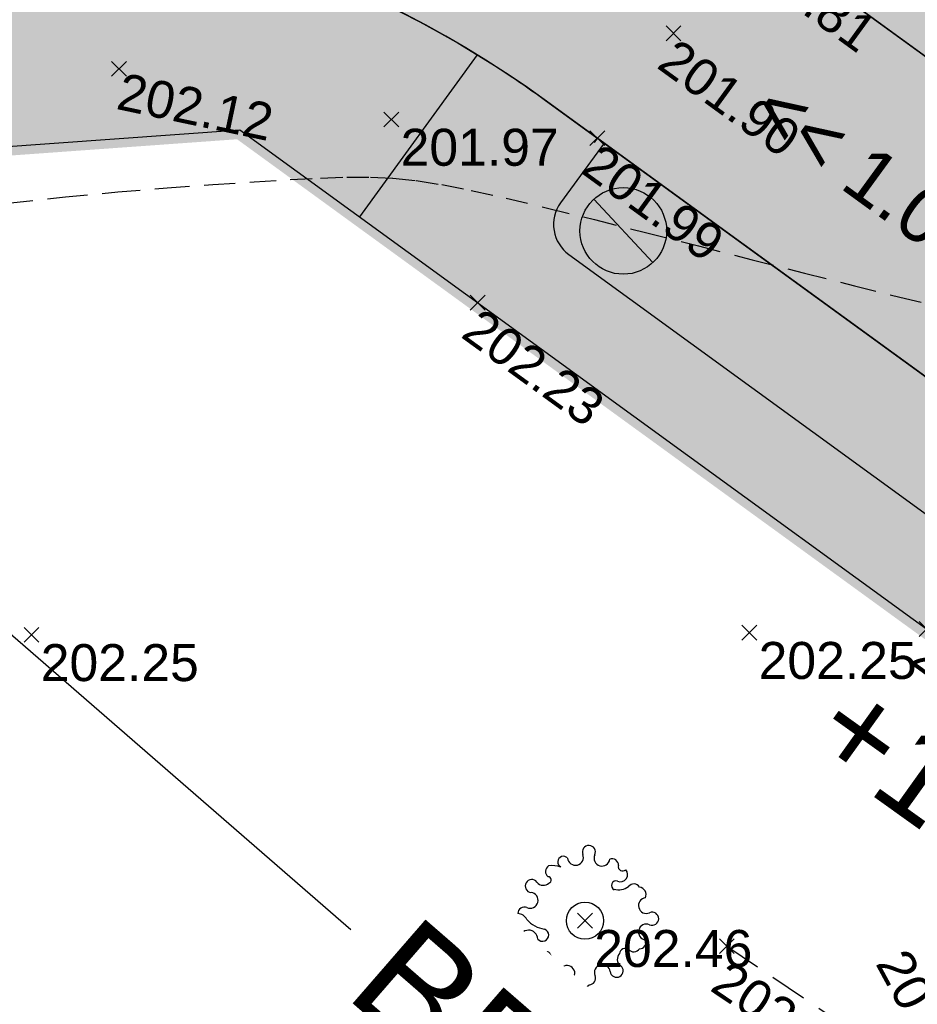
# Model space of a CAD drawing. Extents: x 1616800 to 1632437, y 2248456 to 2251974.
# Tile 63 of 256: x 1617654 to 1617678, y 2251644 to 2251670. Entities that reach past the tile are written whole.
import ezdxf
from ezdxf import colors
from ezdxf.entities.mleader import LeaderData, LeaderLine
from ezdxf.enums import TextEntityAlignment as Align
from ezdxf.math import Vec2, Vec3

# ---------------------------------------------------------------- set-up
doc = ezdxf.new("R2010")
doc.units = 0
doc.header["$LTSCALE"] = 2
doc.header["$PDMODE"] = 3
doc.header["$PDSIZE"] = 0.2
for name, pattern in [('AXES', [50.8, 31.75, -6.35, 6.35, -6.35]), ('CACHE2', [4.7625, 3.175, -1.5875]), ('DISCONTINUOUS', [0.75, 0.5, -0.25]), ('FOSSE', [0.5, 0.3, -0.2]), ('Grille', [0.4, 0.2, -0.2])]:
    doc.linetypes.add(name, pattern=pattern)
doc.layers.get('0').update_dxf_attribs({"linetype": 'CONTINUOUS'})
doc.layers.add('-1-PAP-SURFACES-VOIRIE', color=1, linetype='CONTINUOUS', plot=False)
for name, color, linetype in [('01-PAP- BORDURE AGGLOS', 30, 'CONTINUOUS'), ('01-PAP- BORDURE CAN CS1 ET PANNEAU SIGNAL', 5, 'CONTINUOUS'), ('01-PAP- BORDURE P1', 6, 'CONTINUOUS'), ('01-PAP- BORDURE T2', 1, 'CONTINUOUS'), ('01-PAP- NIVELLEMENT', 7, 'CONTINUOUS'), ('01-PAP- REVET EV', 93, 'CONTINUOUS'), ('01-PAP- REVET VOIE', 253, 'CONTINUOUS'), ('01-PAP-FILAIRE VOIE', 7, 'CONTINUOUS'), ('01-PAP-MARQUAGE AU SOL', 255, 'CONTINUOUS'), ('06-PAP AEP PROJET', 5, 'CONTINUOUS'), ('08-PAP RESEAU TELEPHONE PROJET', 95, 'CONTINUOUS'), ('09-PAP ECLAIRAGE PROJET', 6, 'CONTINUOUS'), ('09-TRANCHEE GAZ', 30, 'CONTINUOUS'), ('X-PAP-PL_1_PROFILS_Bordure_T2', 4, 'CONTINUOUS'), ('X-PTS TOPO-TEXTE TOPOALT', 8, 'CONTINUOUS'), ('X-PTS TOPO-TOPOPOINT', 8, 'CONTINUOUS'), ('Y-FDP TOPO-CN_1_00', 8, 'FOSSE'), ('Y-FDP TOPO-TOP_TALUS_PIED', 8, 'CONTINUOUS'), ('Y-FDP TOPO-TOP_VEGETATION_symb', 8, 'CONTINUOUS'), ('ZZ- PAP ALT PTS PROJET', 7, 'CONTINUOUS'), ('ZZ-TopoCod', 5, 'CONTINUOUS')]:
    doc.layers.add(name, color=color, linetype=linetype)
doc.layers.add('01-PAP- REVET TROTTOIR', color=7, linetype='CONTINUOUS', true_color=0xddc49a)
doc.styles.add('Arial 2.0', font='arial.ttf', dxfattribs={"width": 0.99, "height": 0.4})
doc.styles.get("Standard").update_dxf_attribs({"font": 'arial.ttf'})

# ---------------------------------------------------------------- blocks, each defined once
blk = doc.blocks.new('TCPOINT')
at = {"color": 0}
blk.add_point((0, 0), dxfattribs=at)
at = {"layer": 'X-PTS TOPO-TEXTE TOPOALT'}
blk.add_attdef('ALT', text='', height=0.75, dxfattribs=at).set_placement((0.25, -0.25), align=Align.TOP_LEFT)
blk = doc.blocks.new('Arbre composé')
for centre, major_axis, start_param, end_param in [((0.053, 0.929), (-0.0621, 0.0621), -0.814049, 1.170078), ((0.053, 0.929), (0.0621, 0.0621), 5.055805, 7.039932), ((-0.29, 0.794), (0.0543, 0.0543), 6.27112, 9.712496), ((-0.128, 0.856), (0.0756, 0.0756), 2.437811, 4.160139), ((-0.128, 0.856), (-0.0756, 0.0756), 2.589343, 4.311671), ((0.229, 0.846), (-0.0756, 0.0756), 0.343416, 2.065744), ((0.229, 0.846), (0.0756, 0.0756), 3.63654, 5.358868), ((0.366, 0.751), (0.0611, 0.0611), 5.442007, 7.443818), ((-0.447, 0.666), (-0.0621, 0.0621), -0.261799, 1.722328), ((-0.44, 0.401), (-0.243, 0.243), -1.12231, -0.636034), ((0.479, 0.624), (-0.0687, 0.0687), 1.943234, 4.662706), ((0.509, 0.73), (0.0414, 0.0414), 2.084224, 4.724816), ((-0.72, 0.469), (-0.0621, 0.0621), 4.560857, 6.544985), ((-0.5, 0.551), (-0.031, 0.031), 2.648002, 5.490599), ((0.419, 0.476), (-0.0439, 0.0439), -1.123056, 1.960793), ((-0.72, 0.469), (-0.0621, 0.0621), 0.261799, 2.245927), ((-0.563, 0.585), (-0.0756, 0.0756), 1.419265, 3.141593), ((0.455, 0.647), (0.162, 0.162), 3.648866, 4.555851), ((0.66, 0.41), (0.0621, 0.0621), 6.021386, 8.005513), ((0.721, 0.35), (-0.0738, 0.0738), 3.545603, 5.353199), ((-0.741, 0.276), (0.0756, 0.0756), 5.235988, 6.958316), ((0.83, 0.205), (-0.0756, 0.0756), -0.67513, 1.047198), ((-0.819, 0.097), (0.0621, 0.0621), 0.372067, 2.356194), ((-0.741, 0.276), (-0.0756, 0.0756), 1.942863, 3.665191), ((0, 0), (0.177, 0.177), 5.497787, 11.780972), ((0.83, 0.205), (0.0756, 0.0756), 2.617994, 4.340322), ((-0.924, -0.062), (-0.114, 0.114), 4.443451, 5.394658), ((-0.504, 0.247), (-0.256, 0.256), 1.472466, 2.237887), ((0.908, 0.027), (0.0621, 0.0621), 5.497787, 7.481914), ((0.908, 0.027), (-0.0621, 0.0621), 1.942863, 3.926991), ((-0.761, -0.25), (-0.0867, 0.0867), 3.947739, 8.650944), ((-0.574, -0.193), (0.0595, 0.0595), 3.060826, 6.736019), ((0.83, -0.152), (0.0756, 0.0756), 2.094395, 3.816723), ((0.83, -0.152), (-0.0756, 0.0756), -1.198729, 0.523599), ((0.739, -0.292), (0.0611, 0.0611), 3.899862, 5.901673), ((-0.729, -0.409), (-0.0339, 0.0339), -0.091877, 2.941892), ((0.547, -0.454), (-0.0565, 0.0565), -1.34685, 0.669035), ((0.66, -0.334), (-0.0621, 0.0621), 1.419265, 3.403392), ((-0.625, -0.407), (-0.0621, 0.0621), 1.280346, 3.264473), ((-0.512, -0.463), (0.031, 0.031), 5.760943, 8.603541), ((-0.547, -0.525), (0.0756, 0.0756), 4.532206, 6.254534), ((0.543, -0.52), (-0.0756, 0.0756), 0, 1.722328), ((-0.437, -0.685), (0.0621, 0.0621), 1.390613, 3.374741), ((-0.244, -0.712), (0.0756, 0.0756), 0.494947, 2.217275), ((-0.244, -0.712), (-0.0756, 0.0756), 3.485009, 5.207336), ((0.234, -0.699), (-0.0756, 0.0756), -0.523599, 1.198729), ((0.234, -0.699), (0.0756, 0.0756), 5.608055, 7.330383), ((0.428, -0.677), (-0.0621, 0.0621), 2.879793, 4.863921), ((-0.437, -0.685), (0.0621, 0.0621), 3.374741, 5.358868), ((-0.068, -0.795), (0.0621, 0.0621), 1.914212, 3.89834), ((0.056, -0.777), (-0.0621, 0.0621), 2.356194, 4.340322), ((0.428, -0.677), (-0.0621, 0.0621), 0.895666, 2.879793), ((-0.018, -0.801), (0.069, 0.069), 3.361879, 4.78249)]:
    blk.add_ellipse(centre, major_axis=major_axis, ratio=1, start_param=start_param, end_param=end_param)
blk = doc.blocks.new('TCPOINT_2')
at = {"color": 0}
blk.add_point((0, 0), dxfattribs=at)
at = {"layer": 'X-PTS TOPO-TEXTE TOPOALT'}
blk.add_attdef('ALT', (0.25, 0.25), '', height=0.75, dxfattribs=at)
blk = doc.blocks.new('PAP PROJET NIV')
at = {"color": 0}
blk.add_point((0, 0), dxfattribs=at)
at = {"layer": 'ZZ- PAP ALT PTS PROJET', "style": 'Arial 2.0', "width": 0.99}
blk.add_attdef('ALT', text='', height=0.4, dxfattribs=at).set_placement((0.1, -0.1), align=Align.TOP_LEFT)
at = {"layer": 'ZZ-TopoCod', "style": 'Arial 2.0', "width": 0.99}
blk.add_attdef('COD', text='', height=0.12, dxfattribs=at).set_placement((-0.1, 0), align=Align.MIDDLE_RIGHT)
blk = doc.blocks.new('MAT HT 4.00m')
at = {"ltscale": 0.6}
h = blk.add_hatch(color=255, dxfattribs=at)
h.dxf.hatch_style = 1
edge = h.paths.add_edge_path()
edge.add_arc((1633920.685, 3151916.202), 0.9, 0, 360)
h = blk.add_hatch(color=256, dxfattribs=at)
h.dxf.hatch_style = 1
h.paths.add_polyline_path([(1633920.072, 3151916.861, 0.208298), (1633919.785, 3151916.202, 0.655221), (1633921.298, 3151915.543)])
blk.add_line((1633921.298, 3151915.543), (1633920.072, 3151916.861), dxfattribs=at)
blk.add_circle((1633920.685, 3151916.202), 0.9, dxfattribs=at)

msp = doc.modelspace()

# ---------------------------------------------------------------- hatches: boundary and pattern name
at = {"layer": '01-PAP- REVET EV'}
h = msp.add_hatch(color=256, dxfattribs=at)
h.dxf.hatch_style = 1
edge = h.paths.add_edge_path()
edge.add_line((1618039.1855, 2251491.5817), (1617960.9934, 2251527.9386))
edge.add_arc((1617986.0799, 2251581.8916), 59.5, 239.336785, 245.06299, ccw=False)
edge.add_line((1617955.7354, 2251530.7108), (1617798.0424, 2251624.2052))
edge.add_line((1617798.0424, 2251624.2052), (1617764.0901, 2251631.7521))
edge.add_line((1617764.0901, 2251631.7521), (1617718.705, 2251650.1358))
edge.add_line((1617718.705, 2251650.1358), (1617697.7056, 2251659.0776))
edge.add_line((1617697.7056, 2251659.0776), (1617675.3592, 2251674.9217))
edge.add_line((1617675.3592, 2251674.9217), (1617673.713, 2251672.6567))
edge.add_line((1617673.713, 2251672.6567), (1617691.0043, 2251660.089))
edge.add_arc((1617722.1648, 2251702.9612), 53, 233.98951, 247.74286)
edge.add_line((1617702.0903, 2251653.91), (1617764.6328, 2251628.3141))
edge.add_arc((1617784.7073, 2251677.3653), 53, 247.74286, 257.46804)
edge.add_line((1617773.2071, 2251625.628), (1617791.8787, 2251621.4777))
edge.add_arc((1617785.3692, 2251592.1924), 30, 59.33679, 77.46804, ccw=False)
edge.add_line((1617800.6689, 2251617.9978), (1617814.4318, 2251609.8379))
edge.add_line((1617814.4318, 2251609.8379), (1617824.5636, 2251607.3186))
edge.add_line((1617824.5636, 2251607.3186), (1617855.5301, 2251588.9589))
edge.add_line((1617855.5301, 2251588.9589), (1617862.6019, 2251581.2785))
edge.add_line((1617862.6019, 2251581.2785), (1617893.5684, 2251562.9188))
edge.add_line((1617893.5684, 2251562.9188), (1617903.7001, 2251560.3994))
edge.add_line((1617903.7001, 2251560.3994), (1617934.6666, 2251542.0398))
edge.add_line((1617934.6666, 2251542.0398), (1617941.7384, 2251534.3593))
edge.add_line((1617941.7384, 2251534.3593), (1617953.6954, 2251527.2701))
edge.add_arc((1617986.0799, 2251581.8916), 63.5, 239.336785, 245.06299)
edge.add_line((1617959.3069, 2251524.3115), (1617993.5196, 2251508.4037))
edge.add_arc((1617979.9481, 2251480.5257), 31.0059, -43.3244, 64.04236, ccw=False)
edge.add_line((1618002.5043, 2251459.2517), (1618005.2256, 2251456.6501))
edge.add_line((1618005.2256, 2251456.6501), (1618016.0396, 2251467.7735))
edge.add_line((1618016.0396, 2251467.7735), (1618039.1855, 2251491.5817))
h = msp.add_hatch(color=256, dxfattribs=at)
h.dxf.hatch_style = 1
edge = h.paths.add_edge_path()
edge.add_line((1617637.9197, 2251665.7828), (1617659.75, 2251667.3524))
edge.add_line((1617659.75, 2251667.3524), (1617662.9857, 2251665.0006))
edge.add_line((1617662.9857, 2251665.0006), (1617666.1695, 2251669.3811))
edge.add_arc((1617651.5175, 2251645.5207), 28, 58.44705, 134.27861)
edge.add_line((1617631.9693, 2251665.5674), (1617597.5412, 2251631.9955))
edge.add_line((1617597.5412, 2251631.9955), (1617592.4761, 2251622.8662))
edge.add_line((1617592.4761, 2251622.8662), (1617566.7018, 2251597.7329))
edge.add_line((1617566.7018, 2251597.7329), (1617557.4478, 2251592.8993))
edge.add_line((1617557.4478, 2251592.8993), (1617549.08, 2251584.7395))
edge.add_arc((1617561.6466, 2251571.8523), 18, 134.27861, 225.09375)
edge.add_line((1617548.9396, 2251559.1036), (1617551.4915, 2251561.6789))
edge.add_line((1617551.4915, 2251561.6789), (1617550.4163, 2251562.7443))
edge.add_line((1617550.4163, 2251562.7443), (1617553.3352, 2251583.3019))
edge.add_line((1617553.3352, 2251583.3019), (1617637.9197, 2251665.7828))
h = msp.add_hatch(color=256, dxfattribs=at)
h.dxf.hatch_style = 1
edge = h.paths.add_edge_path()
edge.add_arc((1617784.7073, 2251677.3653), 60, 247.742856, 257.468045, ccw=False)
edge.add_line((1617761.9814, 2251621.8357), (1617699.4389, 2251647.4316))
edge.add_arc((1617722.1648, 2251702.9612), 60, 233.989513, 247.742856, ccw=False)
edge.add_line((1617686.8888, 2251654.4266), (1617669.5974, 2251666.9943))
edge.add_line((1617669.5974, 2251666.9943), (1617668.4216, 2251665.3765))
edge.add_arc((1617669.2305, 2251664.7886), 1, 143.98951, 233.98951)
edge.add_line((1617668.6425, 2251663.9797), (1617685.125, 2251651.9999))
edge.add_arc((1617722.1648, 2251702.9612), 63, 233.989513, 247.742856)
edge.add_line((1617698.3026, 2251644.6551), (1617760.8451, 2251619.0592))
edge.add_arc((1617784.7073, 2251677.3653), 63, 247.742856, 257.468045)
edge.add_line((1617771.0373, 2251615.8662), (1617789.7089, 2251611.7159))
edge.add_arc((1617785.3692, 2251592.1924), 20, 59.33679, 77.46804, ccw=False)
edge.add_line((1617795.569, 2251609.396), (1617948.5955, 2251518.6683))
edge.add_arc((1617986.0799, 2251581.8916), 73.5, 239.336785, 245.06299)
edge.add_line((1617955.0907, 2251515.2438), (1617988.8085, 2251499.566))
edge.add_arc((1617979.9544, 2251480.5238), 21, -43.32991, 65.06299, ccw=False)
edge.add_line((1617995.2302, 2251466.1137), (1617894.4737, 2251359.3053))
edge.add_line((1617894.4737, 2251359.3053), (1617832.0097, 2251294.7553))
edge.add_arc((1617828.1495, 2251312.3365), 18, 282.38358, 315.94089)
edge.add_line((1617841.0847, 2251299.8193), (1617896.6428, 2251357.2328))
edge.add_line((1617896.6428, 2251357.2328), (1617997.4124, 2251464.0551))
edge.add_arc((1617979.9462, 2251480.5263), 24.0076, 316.6793, 423.74015)
edge.add_line((1617990.5682, 2251502.0563), (1617956.3555, 2251517.9641))
edge.add_arc((1617986.0799, 2251581.8916), 70.5, 239.336785, 245.06299, ccw=False)
edge.add_line((1617950.1255, 2251521.2489), (1617797.099, 2251611.9765))
edge.add_arc((1617785.3692, 2251592.1924), 23, 59.33679, 77.46804)
edge.add_line((1617790.3598, 2251614.6444), (1617771.6882, 2251618.7947))
at = {"layer": '01-PAP- REVET TROTTOIR'}
h = msp.add_hatch(color=256, dxfattribs=at)
h.dxf.hatch_style = 1
edge = h.paths.add_edge_path()
edge.add_arc((1617784.7073, 2251677.3653), 65.5, 247.742856, 257.468045)
edge.add_line((1617770.4948, 2251613.4258), (1617789.1664, 2251609.2755))
edge.add_arc((1617785.3692, 2251592.1924), 17.5, 59.33679, 77.46804, ccw=False)
edge.add_line((1617794.294, 2251607.2455), (1617947.3206, 2251516.5179))
edge.add_arc((1617986.0799, 2251581.8916), 76, 239.336785, 245.06299)
edge.add_line((1617954.0366, 2251512.9769), (1617987.7544, 2251497.2991))
edge.add_arc((1617979.9544, 2251480.5238), 18.5, -43.32991, 65.06299, ccw=False)
edge.add_line((1617993.4116, 2251467.8292), (1617892.6661, 2251361.0323))
edge.add_line((1617892.6661, 2251361.0323), (1617834.6962, 2251301.1265))
edge.add_line((1617834.6962, 2251301.1265), (1617823.5125, 2251297.7306))
edge.add_arc((1617826.1974, 2251309.638), 12.2064, 225.71227, 257.29336, ccw=False)
edge.add_line((1617817.6742, 2251300.9002), (1617815.7598, 2251302.776))
edge.add_line((1617815.7598, 2251302.776), (1617814.0101, 2251300.9903))
edge.add_line((1617814.0101, 2251300.9903), (1617815.7202, 2251299.3168))
edge.add_arc((1617828.1494, 2251312.3364), 17.9999, 226.32876, 282.38379)
edge.add_line((1617832.0097, 2251294.7553), (1617894.4737, 2251359.3053))
edge.add_line((1617894.4737, 2251359.3053), (1617995.2302, 2251466.1137))
edge.add_arc((1617979.9544, 2251480.5238), 21, 316.67009, 425.06299)
edge.add_line((1617988.8085, 2251499.566), (1617955.0907, 2251515.2438))
edge.add_arc((1617986.0799, 2251581.8916), 73.5, 239.336785, 245.06299, ccw=False)
edge.add_line((1617948.5955, 2251518.6683), (1617795.569, 2251609.396))
edge.add_arc((1617785.3692, 2251592.1924), 20, 59.33679, 77.46804)
edge.add_line((1617789.7089, 2251611.7159), (1617771.0373, 2251615.8662))
edge.add_arc((1617784.7073, 2251677.3653), 63, 247.742856, 257.468045, ccw=False)
edge.add_line((1617760.8451, 2251619.0592), (1617698.3026, 2251644.6551))
edge.add_arc((1617722.1648, 2251702.9612), 63, 233.989513, 247.742856, ccw=False)
edge.add_line((1617685.125, 2251651.9999), (1617668.6425, 2251663.9797))
edge.add_arc((1617669.2305, 2251664.7886), 1, 143.98951, 233.98951, ccw=False)
edge.add_line((1617668.4216, 2251665.3765), (1617669.5974, 2251666.9943))
edge.add_line((1617669.5974, 2251666.9943), (1617667.9796, 2251668.1702))
edge.add_arc((1617651.5175, 2251645.5207), 28, 53.98951, 58.44705)
edge.add_line((1617666.1695, 2251669.3811), (1617662.9857, 2251665.0006))
edge.add_line((1617662.9857, 2251665.0006), (1617690.045, 2251645.3333))
edge.add_line((1617690.045, 2251645.3333), (1617759.8982, 2251616.7454))
at = {"layer": '01-PAP- REVET VOIE'}
h = msp.add_hatch(color=256, dxfattribs=at)
h.dxf.hatch_style = 1
edge = h.paths.add_edge_path()
edge.add_line((1617518.4701, 2251589.3779), (1617548.9396, 2251559.1036))
edge.add_arc((1617561.6466, 2251571.8523), 18, 134.27861, 225.09375, ccw=False)
edge.add_line((1617549.08, 2251584.7395), (1617566.9993, 2251602.2132))
edge.add_line((1617566.9993, 2251602.2132), (1617574.1589, 2251609.1947))
edge.add_line((1617574.1589, 2251609.1947), (1617587.046, 2251621.7614))
edge.add_line((1617587.046, 2251621.7614), (1617599.9332, 2251634.328))
edge.add_line((1617599.9332, 2251634.328), (1617607.0927, 2251641.3095))
edge.add_line((1617607.0927, 2251641.3095), (1617631.9693, 2251665.5674))
edge.add_arc((1617651.5175, 2251645.5207), 28, 58.44705, 134.27861, ccw=False)
edge.add_arc((1617651.5175, 2251645.5207), 28, 53.98951, 58.44705, ccw=False)
edge.add_line((1617667.9796, 2251668.1702), (1617669.5974, 2251666.9943))
edge.add_line((1617669.5974, 2251666.9943), (1617686.8888, 2251654.4266))
edge.add_arc((1617722.1648, 2251702.9612), 60, 233.989513, 247.742856)
edge.add_line((1617699.4389, 2251647.4316), (1617761.9814, 2251621.8357))
edge.add_arc((1617784.7073, 2251677.3653), 60, 247.742856, 257.468045)
edge.add_line((1617771.6882, 2251618.7947), (1617790.3598, 2251614.6444))
edge.add_arc((1617785.3692, 2251592.1924), 23, 59.33679, 77.46804, ccw=False)
edge.add_line((1617797.099, 2251611.9765), (1617950.1255, 2251521.2489))
edge.add_arc((1617986.0799, 2251581.8916), 70.5, 239.336785, 245.06299)
edge.add_line((1617956.3555, 2251517.9641), (1617990.5682, 2251502.0563))
edge.add_arc((1617979.9462, 2251480.5263), 24.0076, -43.3207, 63.74015, ccw=False)
edge.add_line((1617997.4124, 2251464.0551), (1617896.6428, 2251357.2328))
edge.add_line((1617896.6428, 2251357.2328), (1617841.0847, 2251299.8193))
edge.add_arc((1617828.0846, 2251312.4528), 18.1276, 226.78814, 315.81935, ccw=False)
edge.add_line((1617815.6727, 2251299.241), (1617845.7894, 2251269.0699))
edge.add_arc((1617858.4751, 2251281.8399), 18, 135.94089, 225.18966, ccw=False)
edge.add_line((1617845.5399, 2251294.3571), (1617901.7042, 2251352.397))
edge.add_line((1617901.7042, 2251352.397), (1618002.5043, 2251459.2517))
edge.add_arc((1617979.9481, 2251480.5257), 31.0059, 316.6756, 424.04236)
edge.add_line((1617993.5196, 2251508.4037), (1617959.3069, 2251524.3115))
edge.add_arc((1617986.0799, 2251581.8916), 63.5, 239.336785, 245.06299, ccw=False)
edge.add_line((1617953.6954, 2251527.2701), (1617941.7384, 2251534.3593))
edge.add_line((1617941.7384, 2251534.3593), (1617933.1366, 2251539.4592))
edge.add_line((1617933.1366, 2251539.4592), (1617917.6534, 2251548.639))
edge.add_line((1617917.6534, 2251548.639), (1617902.1702, 2251557.8189))
edge.add_line((1617902.1702, 2251557.8189), (1617893.5684, 2251562.9188))
edge.add_line((1617893.5684, 2251562.9188), (1617862.6019, 2251581.2785))
edge.add_line((1617862.6019, 2251581.2785), (1617854.0001, 2251586.3784))
edge.add_line((1617854.0001, 2251586.3784), (1617838.5168, 2251595.5582))
edge.add_line((1617838.5168, 2251595.5582), (1617823.0336, 2251604.738))
edge.add_line((1617823.0336, 2251604.738), (1617814.4318, 2251609.8379))
edge.add_line((1617814.4318, 2251609.8379), (1617800.6689, 2251617.9978))
edge.add_arc((1617785.3692, 2251592.1924), 30, 59.33679, 77.46804)
edge.add_line((1617791.8787, 2251621.4777), (1617773.2071, 2251625.628))
edge.add_arc((1617784.7073, 2251677.3653), 53, 247.74286, 257.46804, ccw=False)
edge.add_line((1617764.6328, 2251628.3141), (1617702.0903, 2251653.91))
edge.add_arc((1617722.1648, 2251702.9612), 53, 233.98951, 247.74286, ccw=False)
edge.add_line((1617691.0043, 2251660.089), (1617673.713, 2251672.6567))
edge.add_line((1617673.713, 2251672.6567), (1617672.0952, 2251673.8326))
edge.add_arc((1617651.5175, 2251645.5207), 35, 53.98951, 67.27562)
edge.add_arc((1617651.5175, 2251645.5207), 35, 67.27562, 134.27861)
edge.add_line((1617627.0823, 2251670.5791), (1617543.7064, 2251589.2767))
edge.add_arc((1617531.1397, 2251602.1639), 18, 280.7213, 314.27861, ccw=False)
edge.add_arc((1617531.1397, 2251602.1639), 18, 225.26192, 280.7213, ccw=False)

# ---------------------------------------------------------------- linework, layer by layer
at = {"layer": '-1-PAP-SURFACES-VOIRIE', "flags": 128}
msp.add_lwpolyline([(1617691.0043, 2251660.089), (1617673.713, 2251672.6567), (1617672.0952, 2251673.8326, 0.0580366), (1617665.0379, 2251677.8038, 0.3009801), (1617627.0823, 2251670.5791), (1617543.7064, 2251589.2767, -0.1474768), (1617534.4883, 2251584.4781, -0.2468239), (1617518.4701, 2251589.3779), (1617548.9396, 2251559.1036, -0.4183867), (1617549.08, 2251584.7395), (1617566.9993, 2251602.2132), (1617574.1589, 2251609.1947), (1617587.046, 2251621.7614), (1617599.9332, 2251634.328), (1617607.0927, 2251641.3095), (1617631.9693, 2251665.5674, -0.3435057), (1617666.1695, 2251669.3811, -0.0194521), (1617667.9796, 2251668.1702), (1617669.5974, 2251666.9943), (1617686.8888, 2251654.4266, 0.0600824)], format="xyb", dxfattribs=at)
at = {"layer": '01-PAP-FILAIRE VOIE', "flags": 128}
for points in [[(1617791.8787, 2251621.4777), (1617773.2071, 2251625.628, -0.0424596), (1617764.6328, 2251628.3141), (1617702.0903, 2251653.91, -0.0600824), (1617691.0043, 2251660.089), (1617672.0952, 2251673.8326, 0.3653994), (1617627.0823, 2251670.5791), (1617543.7064, 2251589.2767, -0.4099894), (1617518.4354, 2251589.4124), (1617516.9504, 2251590.892)], [(1617543.7064, 2251589.2767), (1617627.0823, 2251670.5791, -0.3653994), (1617672.0952, 2251673.8326), (1617691.0043, 2251660.089, 0.0600824), (1617702.0903, 2251653.91), (1617764.6328, 2251628.3141, 0.0424596), (1617773.2071, 2251625.628), (1617791.8787, 2251621.4777, -0.079278), (1617800.6689, 2251617.9978), (1617953.6954, 2251527.2701, 0.0249905), (1617959.3069, 2251524.3115), (1617993.0247, 2251508.6338, -0.5116867), (1618002.5043, 2251459.2517), (1617901.7042, 2251352.397), (1617845.5399, 2251294.3571, 0.4103785), (1617845.7894, 2251269.0699), (1617861.3992, 2251253.5631)], [(1617790.3598, 2251614.6444), (1617771.6882, 2251618.7947, -0.0424596), (1617761.9814, 2251621.8357), (1617699.4389, 2251647.4316, -0.0600824), (1617686.8888, 2251654.4266), (1617667.9796, 2251668.1702, 0.3653994), (1617631.9693, 2251665.5674), (1617549.08, 2251584.7395, 0.4183867), (1617548.9396, 2251559.1036), (1617552.39, 2251555.6645)], [(1617659.75, 2251667.3524), (1617690.045, 2251645.3333), (1617759.8982, 2251616.7454, 0.0424596), (1617770.4948, 2251613.4258), (1617789.1664, 2251609.2755)], [(1617669.5974, 2251666.9943), (1617668.4216, 2251665.3765, 0.4142136), (1617668.6425, 2251663.9797), (1617685.125, 2251651.9999, 0.0600824), (1617698.3026, 2251644.6551), (1617760.8451, 2251619.0592, 0.0424596), (1617771.0373, 2251615.8662), (1617789.7089, 2251611.7159)]]:
    msp.add_lwpolyline(points, format="xyb", dxfattribs=at)
for points in [[(1617666.1695, 2251669.3811), (1617662.9857, 2251665.0006)], [(1617637.9197, 2251665.7828), (1617659.75, 2251667.3524)]]:
    msp.add_lwpolyline(points, dxfattribs=at)
at = {"layer": '01-PAP-MARQUAGE AU SOL', "linetype": 'CACHE2', "ltscale": 2, "const_width": 0.4}
msp.add_lwpolyline([(1617533.5257, 2251574.4607), (1617629.5258, 2251668.0733, -0.3653994), (1617670.0374, 2251671.0014), (1617688.9466, 2251657.2578, 0.0600824), (1617700.7646, 2251650.6708), (1617763.3071, 2251625.0749, 0.0424596), (1617772.4477, 2251622.2114), (1617791.1193, 2251618.061, -0.079278), (1617798.884, 2251614.9872), (1617951.9105, 2251524.2595, 0.0249905), (1617957.8312, 2251521.1378), (1617991.549, 2251505.4601, -0.5116867), (1617999.9583, 2251461.6534), (1617899.1735, 2251354.8149), (1617830.7647, 2251284.1216)], format="xyb", dxfattribs=at)
at = {"layer": '06-PAP AEP PROJET', "linetype": 'CACHE2', "ltscale": 0.2, "const_width": 0.6, "flags": 128}
msp.add_lwpolyline([(1618005.5158, 2251460.6987), (1617998.3116, 2251467.8999), (1618001.4863, 2251475.9096), (1618001.2697, 2251485.4909), (1617993.3579, 2251498.6457), (1617955.0259, 2251516.6336), (1617879.7653, 2251561.3184), (1617795.2148, 2251610.4879), (1617762.2101, 2251619.0887), (1617692.3193, 2251648.854), (1617647.2416, 2251682.3907), (1617632.2073, 2251677.12), (1617598.5584, 2251645.4014), (1617563.4938, 2251610.5021), (1617531.3419, 2251578.7904), (1617529.9013, 2251571.7526)], dxfattribs=at)
at = {"layer": '08-PAP RESEAU TELEPHONE PROJET', "linetype": 'AXES', "ltscale": 0.05, "const_width": 0.8, "flags": 128}
msp.add_lwpolyline([(1617604.775, 2251654.9827), (1617625.0287, 2251673.8132, -0.0879263), (1617641.8457, 2251683.7984), (1617644.1168, 2251684.1197, -0.1773996), (1617649.385, 2251681.2862), (1617658.0089, 2251671.6979, 0.0447657), (1617660.6269, 2251669.2647), (1617667.6147, 2251663.8486), (1617690.6874, 2251647.3327), (1617760.2151, 2251618.2527), (1617792.4545, 2251610.0382), (1617794.6546, 2251608.8542)], format="xyb", dxfattribs=at)
at = {"layer": 'X-PAP-PL_1_PROFILS_Bordure_T2'}
msp.add_polyline3d([(1617669.4128, 2251667.1286, 201.9861), (1617669.4128, 2251667.1286, 201.8761), (1617669.3246, 2251667.0072, 201.8761), (1617669.3246, 2251667.0072, 202.1261)], dxfattribs=at)
at = {"layer": 'Y-FDP TOPO-CN_1_00', "linetype": 'FOSSE', "elevation": 202}
msp.add_lwpolyline([(1617653.5607, 2251665.3805), (1617655.0402, 2251665.5399), (1617656.4568, 2251665.6736), (1617657.7912, 2251665.7843), (1617659.0241, 2251665.8746), (1617660.1364, 2251665.9471), (1617661.1088, 2251666.0046), (1617661.9327, 2251666.0481), (1617662.6416, 2251666.0732), (1617663.2794, 2251666.0739), (1617663.8904, 2251666.0443), (1617664.5184, 2251665.9785), (1617665.2075, 2251665.8705), (1617666.0018, 2251665.7143), (1617666.9454, 2251665.5041), (1617668.0673, 2251665.2372), (1617669.338, 2251664.9239), (1617670.7126, 2251664.5778), (1617672.1468, 2251664.2125), (1617673.5958, 2251663.8417), (1617675.015, 2251663.4789), (1617676.36, 2251663.1378), (1617677.586, 2251662.832), (1617678.6601, 2251662.5707)], dxfattribs=at)
at = {"layer": 'Y-FDP TOPO-TOP_TALUS_PIED', "linetype": 'DISCONTINUOUS', "elevation": 201.34, "flags": 128}
msp.add_lwpolyline([(1617672.9106, 2251645.292), (1617680.0736, 2251640.478)], dxfattribs=at)

# ---------------------------------------------------------------- block references
at = {"layer": '01-PAP- NIVELLEMENT'}
ref = msp.add_blockref('PAP PROJET NIV', (1617673.5283, 2251672.7909, 201.8111), dxfattribs=at)
ref.add_attrib('ALT', '201.81', dxfattribs={"layer": 'ZZ- PAP ALT PTS PROJET', "height": 1, "rotation": 323.98951, "style": 'Arial 2.0', "width": 0.99}).set_placement((1617673.6283, 2251672.6909, 201.8111), align=Align.TOP_LEFT)
ref = msp.add_blockref('PAP PROJET NIV', (1617671.4705, 2251669.9598, 201.8986), dxfattribs=at)
ref.add_attrib('ALT', '201.90', dxfattribs={"layer": 'ZZ- PAP ALT PTS PROJET', "height": 1, "rotation": 323.98951, "style": 'Arial 2.0', "width": 0.99}).set_placement((1617671.5705, 2251669.8598, 201.8986), align=Align.TOP_LEFT)
ref = msp.add_blockref('PAP PROJET NIV', (1617656.4866, 2251669.0007, 202.1228), dxfattribs=at)
ref.add_attrib('ALT', '202.12', dxfattribs={"layer": 'ZZ- PAP ALT PTS PROJET', "height": 1, "rotation": 348.05066, "style": 'Arial 2.0', "width": 0.99}).set_placement((1617656.5866, 2251668.9007, 202.1228), align=Align.TOP_LEFT)
ref = msp.add_blockref('PAP PROJET NIV', (1617669.4128, 2251667.1286, 201.9861), dxfattribs=at)
ref.add_attrib('ALT', '201.99', dxfattribs={"layer": 'ZZ- PAP ALT PTS PROJET', "height": 1, "rotation": 323.98951, "style": 'Arial 2.0', "width": 0.99}).set_placement((1617669.5128, 2251667.0286, 201.9861), align=Align.TOP_LEFT)
ref = msp.add_blockref('PAP PROJET NIV', (1617666.1791, 2251662.6796, 202.2331), dxfattribs=at)
ref.add_attrib('ALT', '202.23', dxfattribs={"layer": 'ZZ- PAP ALT PTS PROJET', "height": 1, "rotation": 323.98951, "style": 'Arial 2.0', "width": 0.99}).set_placement((1617666.2791, 2251662.5796, 202.2331), align=Align.TOP_LEFT)
ref = msp.add_blockref('PAP PROJET NIV', (1617678.3128, 2251653.8606, 202.3831), dxfattribs=at)
ref.add_attrib('ALT', '202.38', dxfattribs={"layer": 'ZZ- PAP ALT PTS PROJET', "height": 1, "rotation": 323.98951, "style": 'Arial 2.0', "width": 0.99}).set_placement((1617678.4128, 2251653.7606, 202.3831), align=Align.TOP_LEFT)
at = {"layer": 'X-PTS TOPO-TOPOPOINT'}
ref = msp.add_blockref('TCPOINT', (1617663.8476, 2251667.63, 201.97), dxfattribs=at)
ref.add_attrib('ALT', '201.97', dxfattribs={"layer": 'X-PTS TOPO-TEXTE TOPOALT', "height": 1, "rotation": 0}).set_placement((1617664.0976, 2251667.38, 201.97), align=Align.TOP_LEFT)
ref = msp.add_blockref('TCPOINT', (1617654.1216, 2251653.703, 202.25), dxfattribs=at)
ref.add_attrib('ALT', '202.25', dxfattribs={"layer": 'X-PTS TOPO-TEXTE TOPOALT', "height": 1, "rotation": 360}).set_placement((1617654.3716, 2251653.453, 202.25), align=Align.TOP_LEFT)
ref = msp.add_blockref('TCPOINT', (1617673.5216, 2251653.762, 202.25), dxfattribs=at)
ref.add_attrib('ALT', '202.25', dxfattribs={"layer": 'X-PTS TOPO-TEXTE TOPOALT', "height": 1, "rotation": 0}).set_placement((1617673.7716, 2251653.512, 202.25), align=Align.TOP_LEFT)
ref = msp.add_blockref('TCPOINT', (1617669.0796, 2251645.978, 202.46), dxfattribs=at)
ref.add_attrib('ALT', '202.46', dxfattribs={"layer": 'X-PTS TOPO-TEXTE TOPOALT', "height": 1, "rotation": 360}).set_placement((1617669.3296, 2251645.728, 202.46), align=Align.TOP_LEFT)
ref = msp.add_blockref('TCPOINT', (1617672.9106, 2251645.292, 202.33), dxfattribs=dict(at, rotation=326.0963425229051))
ref.add_attrib('ALT', '202.33', dxfattribs={"layer": 'X-PTS TOPO-TEXTE TOPOALT', "height": 1, "rotation": 326.09634}).set_placement((1617672.9786, 2251644.9451, 202.33), align=Align.TOP_LEFT)
ref = msp.add_blockref('TCPOINT_2', (1617678.8396, 2251641.078, 202.43), dxfattribs=dict(at, rotation=298.543911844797))
ref.add_attrib('ALT', '202.43', (1617676.9155, 2251644.8264, 202.43), dxfattribs={"layer": 'X-PTS TOPO-TEXTE TOPOALT', "height": 1, "rotation": 298.54391})
at = {"layer": 'Y-FDP TOPO-TOP_VEGETATION_symb', "xscale": 1.999999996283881, "yscale": 1.999999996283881}
msp.add_blockref('Arbre composé', (1617669.0796, 2251645.978, 201.34), dxfattribs=at)

# ---------------------------------------------------------------- texts
at = {"layer": '01-PAP- NIVELLEMENT', "insert": (1617677.5373, 2251665.5503), "char_height": 1.5, "attachment_point": 5, "rotation": 323.98951}
msp.add_mtext('<< 1.00%', dxfattribs=at)

# ---------------------------------------------------------------- next in the draw order: leaders
at = {"layer": '08-PAP RESEAU TELEPHONE PROJET'}
ml = msp.add_multileader_mtext('Standard', dxfattribs=at)
ml.set_content('BRANCHEMENT 2Ø25/28 TELEPHONE POUR POSTE DE TRANSFORMATION', color=256)
ml.set_leader_properties()
ml.build(insert=Vec2(0, 0))
ml.multileader.update_dxf_attribs({"text_right_attachment_type": 6, "dogleg_length": 0.36, "arrow_head_size": 3, "scale": 0.5})
ctx = ml.context
ctx.base_point, ctx.scale, ctx.char_height, ctx.arrow_head_size, ctx.landing_gap_size, ctx.plane_origin, ctx.plane_x_axis, ctx.plane_y_axis = Vec3(1617662.7541, 2251645.7391, 404.9802), 0.5, 3, 3, 1, Vec3(1617419.8994, 2252013.0007, 404.9802), Vec3(0.7549808, -0.6557469), Vec3(0.6557469, 0.7549808)
ctx.right_attachment = 6
notes = []
notes.append((ctx, [(0, (1, 1, 0), (1617653.1943, 2251654.0424, 404.9802), (0.7549808, -0.6557469), 12.6623, [(0, [(1617649.8544, 2251666.1617, 404.9802)], 0, [])])]))
ctx.mtext.insert, ctx.mtext.text_direction, ctx.mtext.rotation, ctx.mtext.width, ctx.mtext.defined_height, ctx.mtext.flow_direction = Vec3(1617664.5095, 2251646.2351, 404.9802), Vec3(0.7549808, -0.6557469), 5.5680138, 49.003195, 24.5487, 5
ctx.mtext.has_bg_fill, ctx.mtext.bg_color, ctx.mtext.bg_scale_factor, ctx.mtext.bg_transparency, ctx.mtext.use_window_bg_color = 1, -1027028792, 1.5, 0, 1
for ctx, leaders in notes:
    for number, flags, end, landing, length, lines in leaders:
        leader = LeaderData()
        leader.index, (leader.has_last_leader_line, leader.has_dogleg_vector, leader.attachment_direction) = number, flags
        leader.last_leader_point, leader.dogleg_vector, leader.dogleg_length = Vec3(end), Vec3(landing), length
        for number, points, colour, breaks in lines:
            line = LeaderLine()
            line.index, line.vertices, line.color, line.breaks = number, Vec3.list(points), colors.encode_raw_color(colour), breaks
            leader.lines.append(line)
        ctx.leaders.append(leader)

# ---------------------------------------------------------------- next in the draw order: linework, layer by layer
at = {"layer": '01-PAP- BORDURE AGGLOS', "linetype": 'CACHE2', "ltscale": 0.5, "const_width": 0.5, "flags": 128}
msp.add_lwpolyline([(1617659.75, 2251667.3524), (1617637.9197, 2251665.7828), (1617553.3352, 2251583.3019), (1617550.4163, 2251562.7443), (1617551.4915, 2251561.6789)], dxfattribs=at)
msp.add_lwpolyline([(1617659.75, 2251667.3524), (1617690.045, 2251645.3333), (1617759.8982, 2251616.7454, 0.0424596), (1617770.4948, 2251613.4258), (1617789.1664, 2251609.2755, -0.079278), (1617794.294, 2251607.2455), (1617947.3206, 2251516.5179, 0.0249905), (1617954.0366, 2251512.9769), (1617987.7544, 2251497.2991, -0.0482967), (1617990.8277, 2251495.4912), (1617995.5954, 2251470.644, -0.0482558), (1617993.4116, 2251467.8292), (1617892.6661, 2251361.0323), (1617834.6962, 2251301.1265), (1617823.5125, 2251297.7306, -0.1386774), (1617817.6742, 2251300.9002), (1617815.7598, 2251302.776)], format="xyb", dxfattribs=at)
at = {"layer": '01-PAP- BORDURE CAN CS1 ET PANNEAU SIGNAL', "linetype": 'AXES', "ltscale": 0.1, "const_width": 0.5, "flags": 128}
msp.add_lwpolyline([(1618002.5043, 2251459.2517, 0.5116867), (1617993.0247, 2251508.6338), (1617959.3069, 2251524.3115, -0.0249905), (1617953.6954, 2251527.2701), (1617941.7384, 2251534.3593), (1617934.6666, 2251542.0398), (1617903.7001, 2251560.3994), (1617893.5684, 2251562.9188), (1617862.6019, 2251581.2785), (1617855.5301, 2251588.9589), (1617824.5636, 2251607.3186), (1617814.4318, 2251609.8379), (1617800.6689, 2251617.9978, 0.079278), (1617791.8787, 2251621.4777), (1617773.2071, 2251625.628, -0.0424596), (1617764.6328, 2251628.3141), (1617702.0903, 2251653.91, -0.0600824), (1617691.0043, 2251660.089), (1617672.0952, 2251673.8326, 0.3653994), (1617627.0823, 2251670.5791), (1617543.7064, 2251589.2767, -0.4099894), (1617518.4354, 2251589.4124), (1617516.9504, 2251590.892)], format="xyb", dxfattribs=at)
at = {"layer": '01-PAP- BORDURE P1', "linetype": 'Grille', "ltscale": 2, "const_width": 0.5, "flags": 128}
msp.add_lwpolyline([(1617666.1695, 2251669.3811), (1617662.9857, 2251665.0006)], dxfattribs=at)
msp.add_lwpolyline([(1617669.5974, 2251666.9943), (1617668.4216, 2251665.3765, 0.4142136), (1617668.6425, 2251663.9797), (1617685.125, 2251651.9999, 0.0600824), (1617698.3026, 2251644.6551), (1617760.8451, 2251619.0592, 0.0424596), (1617771.0373, 2251615.8662), (1617789.7089, 2251611.7159, -0.079278), (1617795.569, 2251609.396), (1617948.5955, 2251518.6683, 0.0249905), (1617955.0907, 2251515.2438), (1617988.8085, 2251499.566, -0.5116867), (1617995.2302, 2251466.1137), (1617894.4737, 2251359.3053), (1617832.0097, 2251294.7553)], format="xyb", dxfattribs=at)
at = {"layer": '01-PAP- BORDURE T2', "const_width": 0.5, "flags": 128}
msp.add_lwpolyline([(1617997.4124, 2251464.0551, 0.5116867), (1617990.0734, 2251502.2864), (1617956.3555, 2251517.9641, -0.0249905), (1617950.1255, 2251521.2489), (1617797.099, 2251611.9765, 0.079278), (1617790.3598, 2251614.6444), (1617771.6882, 2251618.7947, -0.0424596), (1617761.9814, 2251621.8357), (1617699.4389, 2251647.4316, -0.0600824), (1617686.8888, 2251654.4266), (1617667.9796, 2251668.1702, 0.3653994), (1617631.9693, 2251665.5674), (1617597.5412, 2251631.9955), (1617592.4761, 2251622.8662), (1617566.7018, 2251597.7329), (1617557.4478, 2251592.8993), (1617549.08, 2251584.7395, 0.4183867), (1617548.9396, 2251559.1036), (1617552.39, 2251555.6645)], format="xyb", dxfattribs=at)
at = {"layer": '09-PAP ECLAIRAGE PROJET', "linetype": 'CACHE2', "ltscale": 0.2, "const_width": 0.6, "flags": 128}
for points in [[(1617650.9438, 2251670.724), (1617657.2837, 2251672.7673), (1617669.5584, 2251664.1282)], [(1617828.4225, 2251591.4704), (1617795.2148, 2251610.4879), (1617762.2101, 2251619.0887), (1617692.0881, 2251648.3756), (1617669.5584, 2251664.1282)]]:
    msp.add_lwpolyline(points, dxfattribs=at)
at = {"layer": '09-TRANCHEE GAZ', "linetype": 'CACHE2', "ltscale": 0.2, "const_width": 0.6, "flags": 128}
msp.add_lwpolyline([(1617557.6682, 2251612.8519), (1617561.794, 2251608.2637), (1617598.9063, 2251645.0422), (1617632.473, 2251676.6833), (1617647.1563, 2251681.8309), (1617692.0686, 2251648.4173), (1617762.0482, 2251618.6142), (1617795.0225, 2251610.0213), (1617879.512, 2251560.8873), (1617954.7915, 2251516.1913), (1617993.0078, 2251498.2577), (1618000.7752, 2251485.3428), (1618001.3029, 2251472.2595), (1617832.6749, 2251293.9695), (1617822.3765, 2251283.5687)], dxfattribs=at)

# ---------------------------------------------------------------- next in the draw order: block references
at = {"layer": '09-PAP ECLAIRAGE PROJET', "xscale": 1.3, "yscale": 1.3, "zscale": 1.3}
msp.add_blockref('MAT HT 4.00m', (-506426.7759, -1845826.4432), dxfattribs=at)

# ---------------------------------------------------------------- next in the draw order: texts
at = {"layer": '01-PAP- NIVELLEMENT', "color": 5, "insert": (1617676.4742, 2251652.6958, -202), "char_height": 2.5, "attachment_point": 1, "rotation": 324.40534}
msp.add_mtext_dynamic_manual_height_columns('+15 Cm', width=18.624603, gutter_width=12.5, heights=[0], dxfattribs=at)

doc.saveas('drawing.dxf')
